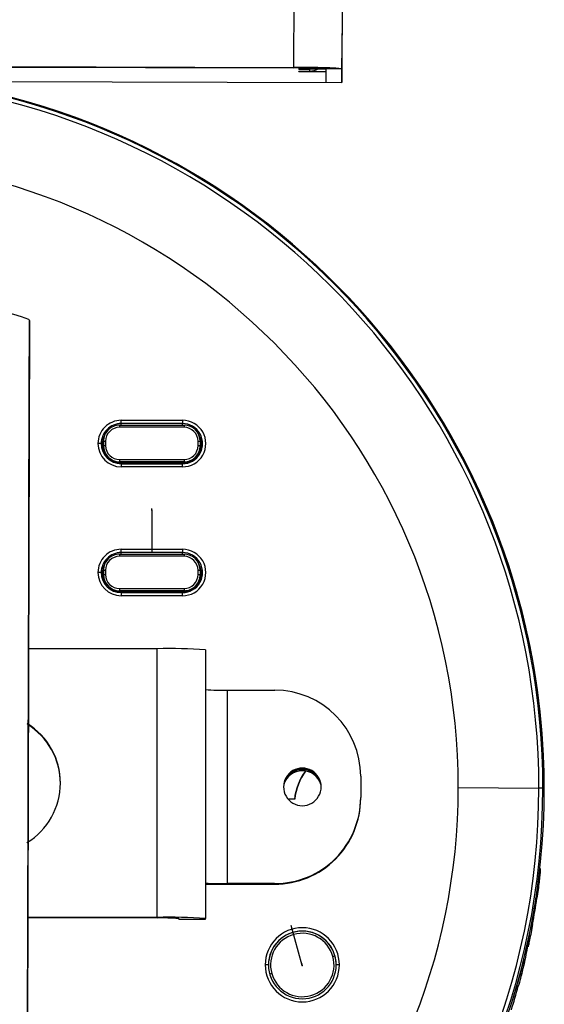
# Model space of a CAD drawing. Header units: millimetres. Extents: x -198 to 46, y -259 to 41.
# Tile 6 of 7: x -3 to 46, y -212 to -120. Entities that reach past the tile are written whole.
import ezdxf

# ---------------------------------------------------------------- set-up
doc = ezdxf.new("R2010")
doc.units = ezdxf.units.MM
doc.header["$PDSIZE"] = -1

msp = doc.modelspace()

# ---------------------------------------------------------------- linework, layer by layer
at = {"color": 7, "linetype": 'Continuous', "lineweight": 25}
for p, q in [((23.165, 40.503), (22.713, -124.451)), ((27.665, 40.386), (27.213, -124.569)), ((27.606, 18.984), (27.222, -121.458)), ((-63.287, -124.216), (22.713, -124.451)), ((-63.287, -124.251), (22.713, -124.486)), ((22.713, -124.486), (22.713, -124.451)), ((25.713, -124.565), (25.71, -125.849)), ((25.713, -124.576), (25.713, -124.565)), ((27.213, -124.569), (25.713, -124.565)), ((23.212, -124.791), (24.212, -124.794)), ((23.212, -124.791), (23.212, -124.826)), ((23.212, -124.826), (23.212, -124.791)), ((23.212, -124.826), (25.712, -124.833)), ((23.213, -124.569), (25.713, -124.576)), ((23.213, -124.569), (23.213, -124.604)), ((23.213, -124.604), (23.213, -124.569)), ((23.213, -124.604), (24.213, -124.607)), ((24.212, -124.794), (24.213, -124.607)), ((27.213, -124.569), (27.21, -125.852)), ((-67.79, -125.591), (27.21, -125.852)), ((-67.79, -125.593), (27.21, -125.853)), ((-1.852, -147.979), (-2.073, -228.812)), ((-1.854, -148.933), (-1.852, -147.979)), ((6.689, -157.271), (12.389, -157.272)), ((6.53, -157.73), (6.53, -157.925)), ((6.53, -157.73), (12.53, -157.731)), ((12.53, -157.927), (6.53, -157.925)), ((12.389, -157.578), (6.689, -157.577)), ((6.689, -157.73), (6.689, -157.577)), ((12.389, -157.731), (12.389, -157.578)), ((12.53, -157.731), (12.53, -157.927)), ((5.03, -159.229), (5.029, -159.339)), ((5.029, -159.339), (5.029, -159.738)), ((5.03, -159.229), (5.23, -159.224)), ((5.03, -159.629), (5.03, -159.229)), ((5.23, -159.224), (5.23, -159.624)), ((13.83, -159.627), (13.83, -159.227)), ((13.83, -159.227), (14.03, -159.231)), ((14.03, -159.231), (14.03, -159.631)), ((4.938, -159.494), (4.822, -159.442)), ((5.03, -159.629), (5.029, -159.738)), ((5.03, -159.629), (5.23, -159.624)), ((13.83, -159.627), (14.03, -159.631)), ((14.03, -159.631), (14.029, -159.741)), ((6.688, -161.219), (6.297, -161.174)), ((6.529, -160.924), (6.529, -161.129)), ((6.529, -160.924), (12.529, -160.926)), ((12.529, -161.131), (6.529, -161.129)), ((6.529, -161.129), (6.529, -161.211)), ((12.529, -160.926), (12.529, -161.131)), ((12.529, -161.131), (12.529, -161.215)), ((12.388, -161.22), (6.688, -161.219)), ((6.688, -161.244), (6.688, -161.308)), ((6.688, -161.244), (12.388, -161.245)), ((6.688, -161.308), (12.388, -161.31)), ((12.388, -161.603), (6.688, -161.601)), ((12.388, -161.245), (12.388, -161.31)), ((6.686, -169.267), (12.386, -169.269)), ((6.527, -169.727), (6.527, -169.922)), ((6.527, -169.727), (12.527, -169.728)), ((12.527, -169.923), (6.527, -169.922)), ((12.386, -169.575), (6.686, -169.574)), ((6.686, -169.727), (6.686, -169.574)), ((12.386, -169.728), (12.386, -169.575)), ((12.527, -169.728), (12.527, -169.923)), ((5.026, -171.226), (5.226, -171.221)), ((5.026, -171.626), (5.026, -171.226)), ((5.026, -171.226), (5.026, -171.335)), ((5.226, -171.221), (5.226, -171.621)), ((13.826, -171.623), (13.826, -171.223)), ((13.826, -171.223), (14.026, -171.228)), ((14.026, -171.228), (14.026, -171.628)), ((4.935, -171.49), (4.819, -171.439)), ((5.026, -171.335), (5.026, -171.735)), ((5.026, -171.626), (5.226, -171.621)), ((5.026, -171.626), (5.026, -171.735)), ((13.826, -171.623), (14.026, -171.628)), ((14.026, -171.628), (14.026, -171.738)), ((6.526, -172.921), (6.526, -173.126)), ((6.526, -172.921), (12.526, -172.923)), ((12.526, -172.923), (12.526, -173.127)), ((6.685, -173.215), (6.293, -173.17)), ((12.526, -173.127), (6.526, -173.126)), ((6.526, -173.126), (6.526, -173.208)), ((12.385, -173.217), (6.685, -173.215)), ((6.685, -173.24), (6.685, -173.305)), ((6.685, -173.24), (12.385, -173.242)), ((6.685, -173.305), (12.385, -173.306)), ((12.385, -173.599), (6.685, -173.598)), ((12.385, -173.242), (12.385, -173.306)), ((12.526, -173.127), (12.526, -173.211)), ((10.034, -178.523), (-1.935, -178.52)), ((10.027, -203.516), (10.034, -178.523)), ((14.534, -178.629), (14.527, -203.623)), ((16.532, -182.374), (16.527, -200.369)), ((16.532, -182.374), (20.957, -182.375)), ((23.53, -189.624), (23.53, -189.682)), ((28.955, -190.375), (28.955, -192.375)), ((1.031, -191.076), (1.031, -191.017)), ((38.03, -191.436), (45.527, -191.485)), ((45.897, -191.495), (46.029, -191.555)), ((46.027, -192.411), (46.029, -191.71)), ((22.187, -192.495), (22.818, -192.495)), ((45.631, -198.964), (45.63, -199.423)), ((20.952, -200.37), (16.527, -200.369)), ((16.527, -200.427), (20.952, -200.429)), ((20.952, -200.429), (20.952, -200.37)), ((10.027, -203.516), (-2.004, -203.513)), ((10.027, -203.575), (-2.004, -203.571)), ((12.027, -203.692), (12.027, -203.622)), ((12.027, -203.692), (14.527, -203.693)), ((12.027, -203.692), (14.527, -203.693)), ((14.527, -203.693), (14.527, -203.623)), ((44.514, -206.263), (44.515, -205.804)), ((44.521, -206.2), (44.522, -205.741)), ((26.366, -207.148), (26.558, -207.098)), ((26.558, -207.098), (26.675, -207.956)), ((44.143, -207.42), (44.142, -207.857)), ((20.685, -208.739), (20.496, -208.797)), ((26.675, -207.956), (26.675, -207.935))]:
    msp.add_line(p, q, dxfattribs=at)
at = {"color": 7, "linetype": 'Continuous'}
for p, q in [((9.527, -165.643), (9.526, -169.51)), ((9.527, -165.643), (9.528, -165.463)), ((23.525, -207.986), (22.481, -204.262)), ((23.525, -207.986), (23.526, -207.805))]:
    msp.add_line(p, q, dxfattribs=at)
at = {"color": 7, "linetype": 'Continuous', "lineweight": 25, "flags": 128}
for points in [[(27.21, -125.852), (27.21, -125.786), (27.21, -125.549), (27.211, -125.152), (27.213, -124.608), (27.215, -123.94), (27.217, -123.171), (27.219, -122.333), (27.222, -121.458)], [(24.213, -124.607), (24.505, -124.579), (24.535, -124.573)], [(-1.96, -187.547), (-1.947, -182.682), (-1.933, -177.821), (-1.92, -172.965), (-1.907, -168.121), (-1.893, -163.291), (-1.88, -158.481), (-1.867, -153.693), (-1.854, -148.933)], [(6.689, -157.577), (6.689, -157.567), (6.689, -157.547), (6.689, -157.517), (6.689, -157.479), (6.689, -157.434), (6.689, -157.382), (6.689, -157.327), (6.689, -157.271)], [(12.389, -157.272), (12.389, -157.329), (12.389, -157.384), (12.389, -157.435), (12.389, -157.481), (12.389, -157.519), (12.389, -157.549), (12.389, -157.569), (12.389, -157.578)], [(5.029, -159.738), (5.058, -160.031), (5.074, -160.102)], [(13.942, -160.246), (14, -160.034), (14.029, -159.741)], [(12.825, -161.164), (12.724, -161.187), (12.388, -161.22)], [(6.688, -161.308), (6.688, -161.315), (6.688, -161.333), (6.688, -161.36), (6.688, -161.396), (6.688, -161.44), (6.688, -161.49), (6.688, -161.545), (6.688, -161.601)], [(12.388, -161.603), (12.388, -161.546), (12.388, -161.492), (12.388, -161.442), (12.388, -161.398), (12.388, -161.362), (12.388, -161.334), (12.388, -161.317), (12.388, -161.31)], [(6.686, -169.574), (6.686, -169.564), (6.686, -169.544), (6.686, -169.514), (6.686, -169.476), (6.686, -169.43), (6.686, -169.379), (6.686, -169.324), (6.686, -169.267)], [(12.386, -169.269), (12.386, -169.326), (12.386, -169.381), (12.386, -169.432), (12.386, -169.477), (12.386, -169.516), (12.386, -169.545), (12.386, -169.566), (12.386, -169.575)], [(5.026, -171.735), (5.055, -172.028), (5.071, -172.098)], [(13.938, -172.242), (13.997, -172.03), (14.026, -171.738)], [(6.685, -173.305), (6.685, -173.312), (6.685, -173.329), (6.685, -173.357), (6.685, -173.393), (6.685, -173.437), (6.685, -173.487), (6.685, -173.541), (6.685, -173.598)], [(12.822, -173.161), (12.721, -173.184), (12.385, -173.217)], [(12.385, -173.599), (12.385, -173.543), (12.385, -173.489), (12.385, -173.439), (12.385, -173.395), (12.385, -173.358), (12.385, -173.331), (12.385, -173.313), (12.385, -173.306)], [(-2.076, -229.767), (-2.063, -225.059), (-2.05, -220.317), (-2.037, -215.545), (-2.023, -210.748), (-2.01, -205.929), (-1.997, -201.093), (-1.984, -196.244), (-1.97, -191.385)], [(12.027, -203.621), (12.027, -203.67), (12.027, -203.692)]]:
    msp.add_lwpolyline(points, dxfattribs=at)
at = {"color": 7, "linetype": 'Continuous', "lineweight": 25}
for centre, radius, start, end in [((23.705, -172.761), 48.32, 85.83705, 91.17638), ((23.374, -156.693), 32.213, 85.83705, 91.17638), ((24.216, -123.293), 1.5, 269.84248, 301.38117), ((-20.46, -191.475), 65.987, 359.99196, 85.01213), ((-20.459, -191.485), 66.356, 359.99103, 82.17732), ((-20.459, -191.544), 66.488, 359.99099, 81.723), ((-20.47, -191.433), 58.5, 359.99692, 179.97182), ((-20.503, -203.412), 58.555, 71.49635, 82.74927), ((-1.952, -147.979), 0.1, 359.84762, 71.5018), ((6.688, -159.436), 2.165, 89.97656, 179.97666), ((12.389, -159.437), 2.165, 269.97189, 89.99699), ((6.688, -159.443), 1.866, 89.97656, 179.97666), ((6.529, -159.23), 1.5, 89.97656, 179.97666), ((6.53, -159.225), 1.3, 89.97656, 179.97666), ((12.389, -159.444), 1.866, 269.97189, 89.99699), ((12.53, -159.231), 1.5, 359.99225, 89.99215), ((12.53, -159.227), 1.3, 359.99225, 89.99215), ((6.687, -159.494), 1.749, 153.74669, 179.98405), ((6.687, -159.494), 1.724, 160.48202, 205.68532), ((12.389, -159.496), 1.75, 269.97097, 31.10879), ((12.389, -159.496), 1.724, 359.98479, 23.86752), ((6.688, -159.436), 2.165, 179.99225, 269.99215), ((4.591, -163.056), 3.621, 86.34483, 91.08755), ((6.688, -159.442), 1.866, 179.99225, 269.99215), ((6.688, -159.494), 1.749, 179.98566, 221.93455), ((6.529, -159.629), 1.5, 179.99225, 269.99215), ((6.529, -159.624), 1.3, 179.99225, 269.99215), ((12.53, -159.626), 1.3, 269.97656, 359.97666), ((12.53, -159.631), 1.5, 269.97656, 359.97666), ((12.389, -159.496), 1.724, 326.23087, 359.98386), ((-20.438, -191.537), 66.468, 359.98484, 28.24946), ((6.688, -159.493), 1.75, 240.63456, 269.98483), ((6.685, -171.433), 2.165, 89.97656, 179.97666), ((12.386, -171.434), 2.165, 269.97189, 89.99699), ((6.685, -171.439), 1.866, 89.97656, 179.97666), ((6.526, -171.226), 1.5, 89.97656, 179.97666), ((6.526, -171.222), 1.3, 89.97656, 179.97666), ((12.386, -171.441), 1.866, 269.97189, 89.99699), ((12.527, -171.228), 1.5, 359.99225, 89.99215), ((12.527, -171.223), 1.3, 359.99225, 89.99215), ((6.684, -171.491), 1.749, 153.74669, 179.98405), ((6.684, -171.491), 1.724, 160.48202, 205.68532), ((12.385, -171.492), 1.75, 269.97097, 31.10879), ((12.386, -171.492), 1.724, 359.98479, 23.86752), ((4.588, -175.052), 3.621, 86.34483, 91.08755), ((6.685, -171.432), 2.165, 179.99225, 269.99215), ((6.685, -171.439), 1.866, 179.99225, 269.99215), ((6.684, -171.491), 1.749, 179.98566, 221.93455), ((6.526, -171.626), 1.5, 179.99225, 269.99215), ((6.526, -171.621), 1.3, 179.99225, 269.99215), ((12.527, -171.623), 1.3, 269.97656, 359.97666), ((12.527, -171.627), 1.5, 269.97656, 359.97666), ((12.386, -171.492), 1.724, 325.42838, 359.98354), ((6.685, -171.49), 1.75, 240.63456, 269.98483), ((11.145, -226.82), 48.31, 85.97793, 91.31807), ((16.046, -160.134), 22.246, 266.10011, 271.25289), ((20.956, -190.374), 7.999, 359.99225, 89.99215), ((-5.467, -191.016), 6.498, 359.98781, 58.31581), ((-5.467, -191.074), 6.498, 359.98781, 58.31589), ((23.53, -191.373), 1.75, 89.97189, 269.99699), ((23.53, -191.432), 1.75, 89.97657, 179.84304), ((23.529, -191.685), 1.808, 17.12053, 162.58108), ((23.529, -191.651), 1.874, 37.23364, 142.46796), ((28.523, -193.243), 5.782, 144.65534, 173.03194), ((28.523, -193.197), 5.748, 144.9953, 172.98953), ((23.53, -191.373), 1.75, 269.97189, 89.99699), ((23.53, -191.432), 1.75, 359.85744, 89.99336), ((-20.47, -191.407), 58.5, 179.99692, 359.97182), ((-5.467, -191.015), 6.498, 301.37015, 359.98108), ((-20.471, -191.522), 66.5, 179.99678, 359.97195), ((-20.47, -191.463), 66.367, 179.99679, 359.97195), ((-20.47, -191.452), 65.997, 179.99678, 359.97195), ((45.593, -195.593), 4.109, 85.75321, 90.91525), ((20.956, -192.371), 7.999, 269.97656, 359.97666), ((20.956, -192.43), 7.999, 269.97656, 359.97666), ((45.332, -199.391), 0.3, 319.99525, 353.72379), ((16.041, -178.129), 22.246, 266.10011, 271.25289), ((16.517, -28.105), 172.323, 269.33878, 270.00354), ((-20.436, -191.658), 66.465, 349.62159, 351.75396), ((-20.437, -192.201), 66.465, 349.62159, 351.75396), ((45.195, -202.244), 0.53, 74.10854, 82.62645), ((11.139, -251.813), 48.31, 85.97793, 91.31807), ((10.521, -225.04), 21.471, 85.97793, 91.31807), ((44.673, -205.066), 0.931, 73.28525, 80.75896), ((23.525, -207.928), 3.45, 359.99568, 179.97306), ((23.525, -207.935), 3.15, 359.99568, 179.97306), ((23.525, -207.949), 3.15, 15.66323, 179.83842), ((23.525, -207.944), 2.95, 15.66059, 195.64143), ((44.221, -206.199), 0.3, 347.74835, 359.98441), ((23.525, -207.943), 2.95, 195.66059, 15.64143), ((43.851, -207.786), 0.3, 295.47337, 346.31513), ((20.149, -211.146), 3.221, 85.97793, 91.31807), ((23.525, -207.927), 3.45, 179.99568, 359.97306), ((23.525, -207.934), 3.15, 179.99568, 359.97306), ((26.899, -211.149), 3.222, 88.6513, 93.98988), ((-20.439, -191.657), 66.468, 342.53995, 344.51103), ((-20.44, -192.177), 66.468, 342.53995, 344.51103), ((43.103, -211.289), 1.454, 69.43569, 74.93852)]:
    msp.add_arc(centre, radius, start, end, dxfattribs=at)
for points, knots in [([(-1.965, -189.469), (-1.964, -189.11), (-1.962, -188.47), (-1.961, -187.829), (-1.96, -187.547)], [0, 0, 0, 0, 0.559983, 1, 1, 1, 1]), ([(-1.97, -191.385), (-1.97, -191.168), (-1.969, -190.809), (-1.967, -190.311), (-1.966, -189.89), (-1.965, -189.609), (-1.965, -189.469)], [0, 0, 0, 0, 0.339984, 0.559987, 0.779994, 1, 1, 1, 1]), ([(45.63, -199.423), (45.628, -199.438), (45.626, -199.467), (45.607, -199.649), (45.578, -199.903), (45.53, -200.32), (45.453, -200.939), (45.378, -201.468), (45.341, -201.734)], [0, 0, 0, 0, 0.1259155, 0.2510979, 0.3764307, 0.5020142, 0.7506921, 1, 1, 1, 1]), ([(45.342, -201.19), (45.379, -200.926), (45.454, -200.397), (45.532, -199.788), (45.58, -199.387), (45.608, -199.149), (45.627, -198.987), (45.63, -198.972), (45.631, -198.964)], [0, 0, 0, 0, 0.249619, 0.499314, 0.62784, 0.750004, 0.876904, 1, 1, 1, 1]), ([(44.94, -204.174), (44.893, -204.43), (44.797, -204.941), (44.679, -205.518), (44.6, -205.889), (44.553, -206.103), (44.52, -206.244), (44.516, -206.257), (44.514, -206.263)], [0, 0, 0, 0, 0.2491548, 0.4990658, 0.6266134, 0.7496382, 0.8759402, 1, 1, 1, 1]), ([(44.515, -205.804), (44.517, -205.791), (44.522, -205.765), (44.554, -205.606), (44.602, -205.376), (44.681, -204.989), (44.799, -204.399), (44.894, -203.887), (44.942, -203.631)], [0, 0, 0, 0, 0.126119, 0.250731, 0.376133, 0.501711, 0.751229, 1, 1, 1, 1]), ([(43.833, -209.078), (43.949, -208.67), (44.222, -207.702), (44.403, -206.706), (44.507, -206.13)], [0, 0, 0, 0, 0.421383, 1, 1, 1, 1]), ([(44.142, -207.857), (44.14, -207.869), (44.135, -207.893), (44.101, -208.043), (44.049, -208.261), (43.958, -208.628), (43.815, -209.191), (43.681, -209.682), (43.614, -209.928)], [0, 0, 0, 0, 0.125925, 0.251232, 0.376564, 0.502324, 0.751501, 1, 1, 1, 1]), ([(43.615, -209.407), (43.682, -209.162), (43.817, -208.671), (43.961, -208.121), (44.051, -207.771), (44.102, -207.57), (44.137, -207.438), (44.141, -207.426), (44.143, -207.42)], [0, 0, 0, 0, 0.249475, 0.499165, 0.626383, 0.749621, 0.87586, 1, 1, 1, 1])]:
    msp.add_open_spline(points, degree=3, knots=knots, dxfattribs=at)
at = {"color": 7, "linetype": 'Continuous'}
for p in [(9.527, -165.643), (23.525, -207.986)]:
    msp.add_point(p, dxfattribs=at)

doc.saveas('drawing.dxf')
